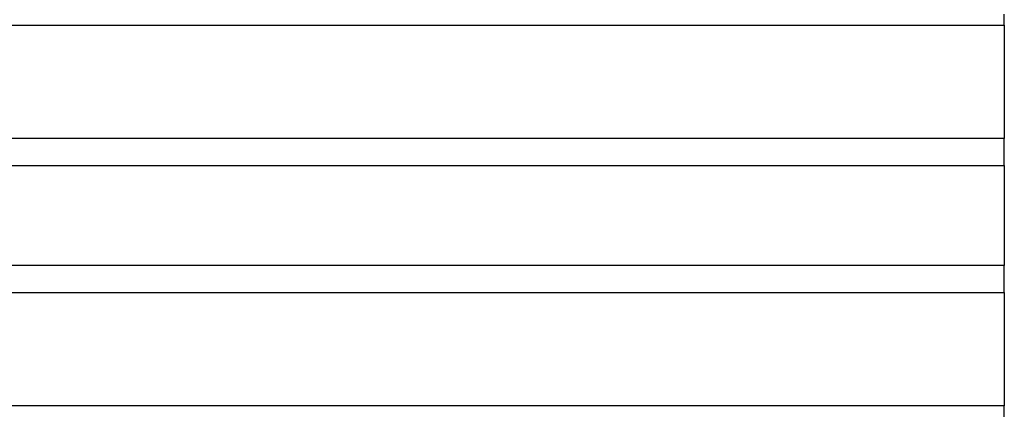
# Model space of a CAD drawing. Header units: millimetres. Extents: x 11 to 237, y 9 to 126.
# Tile 5 of 13: x 78 to 129, y 73 to 94. Entities that reach past the tile are written whole.
import ezdxf

# ---------------------------------------------------------------- set-up
doc = ezdxf.new("R2010")
doc.units = ezdxf.units.MM
doc.layers.add('View', color=7, linetype='Continuous')

msp = doc.modelspace()

# ---------------------------------------------------------------- linework, layer by layer
at = {"layer": 'View', "color": 18, "linetype": 'Continuous', "lineweight": 25, "true_color": 0x000000}
for points in [[(129.327, 93.613), (129.327, 94.046), (129.327, 94.199)], [(49.327, 93.613), (129.327, 93.613)], [(129.327, 93.613), (129.327, 87.705)], [(129.327, 87.705), (49.327, 87.705)], [(129.327, 86.291), (129.327, 87.705)], [(49.327, 86.291), (129.327, 86.291)], [(129.327, 86.291), (129.327, 81.057)], [(129.327, 81.057), (49.327, 81.057)], [(129.327, 79.642), (129.327, 81.057)], [(49.327, 79.642), (129.327, 79.642)], [(129.327, 79.642), (129.327, 73.734)], [(129.327, 73.734), (49.327, 73.734)], [(129.327, 73.149), (129.327, 73.301), (129.327, 73.734)]]:
    msp.add_lwpolyline(points, dxfattribs=at)

doc.saveas('drawing.dxf')
